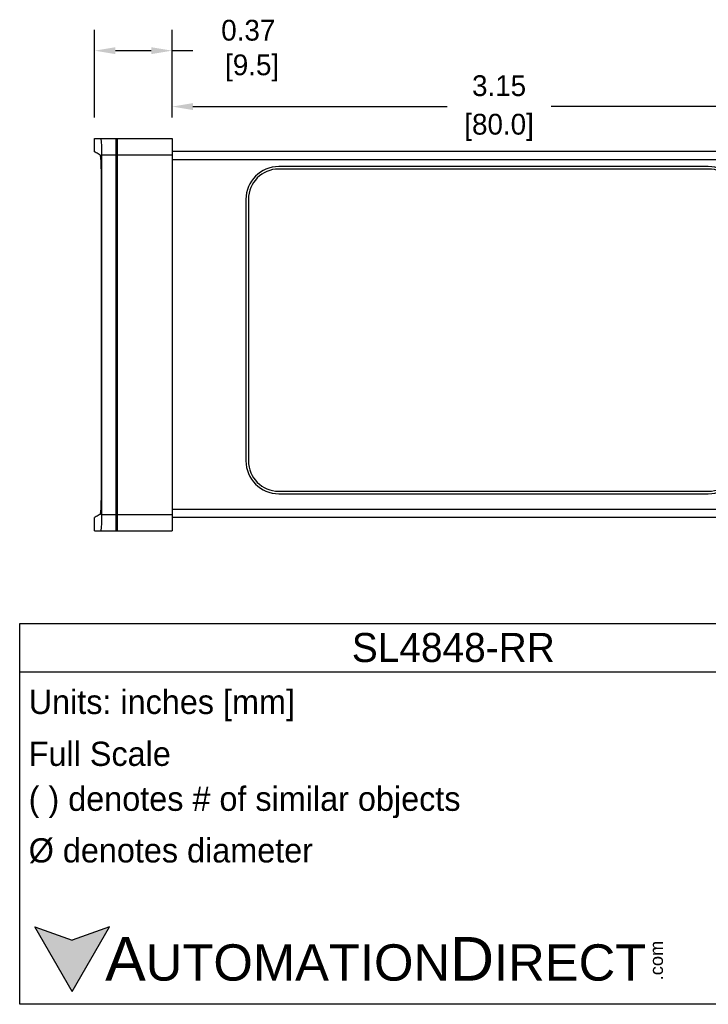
# Model space of a CAD drawing. Header units: inches. Extents: x 539.02 to 548.64, y 512.89 to 521.63.
# Tile 5 of 12: x 541.69 to 545, y 512.89 to 517.63. Entities that reach past the tile are written whole.
import ezdxf

# ---------------------------------------------------------------- set-up
doc = ezdxf.new("R2010")
doc.units = ezdxf.units.IN
doc.header["$LTSCALE"] = 8
doc.header["$MEASUREMENT"] = 0
for name, color, linetype in [('03___PRT_ALL_CURVES', 7, 'Continuous'), ('Dimensions', 140, 'Continuous'), ('Text', 140, 'Continuous')]:
    doc.layers.add(name, color=color, linetype=linetype)
doc.styles.add('\\M+2ABAC\\M+2A6A11', font='txt')
doc.dimstyles.get("Standard").update_dxf_attribs({"dimtxt": 0.1, "dimasz": 0.1, "dimexe": 0.1, "dimexo": 0.1, "dimgap": 0.05, "dimtad": 0, "dimtih": 1, "dimtoh": 1, "dimzin": 0, "dimdsep": 46, "dimtxsty": 'Standard', "dimcen": 0, "dimclrd": 256, "dimclre": 256, "dimclrt": 256, "dimadec": 0, "dimazin": 0, "dimtfac": 1, "dimtofl": 0, "dimtmove": 0, "dimatfit": 3, "dimfxl": 0, "dimtolj": 1, "dimtzin": 0, "dimarcsym": 0})

# ---------------------------------------------------------------- blocks, each defined once
blk = doc.blocks.new('*D3')
at = {"layer": 'DEFPOINTS', "color": 0}
for p in [(542.4193, 517.4786), (542.0463, 517.0562), (542.4193, 517.0562)]:
    blk.add_point(p, dxfattribs=at)
at = {"layer": 'Dimensions', "lineweight": -2}
for p, q in [((542.0463, 517.1562), (542.0463, 517.5786)), ((542.4193, 517.1562), (542.4193, 517.5786)), ((542.1463, 517.4786), (542.3193, 517.4786)), ((542.4193, 517.4786), (542.5193, 517.4786))]:
    blk.add_line(p, q, dxfattribs=at)
at = {"layer": 'Dimensions'}
for points in [[(542.1463, 517.4952), (542.1463, 517.4619), (542.0463, 517.4786)], [(542.3193, 517.4952), (542.3193, 517.4619), (542.4193, 517.4786)]]:
    blk.add_solid(points, dxfattribs=at)
at = {"layer": 'Dimensions', "insert": (542.786, 517.4786), "char_height": 0.1, "attachment_point": 5}
blk.add_mtext('\\A1;0.37\\P [9.5]', dxfattribs=at)
blk = doc.blocks.new('*D4')
at = {"layer": 'DEFPOINTS', "color": 0}
for p in [(545.5674, 517.2094), (542.4193, 517.0562), (545.5674, 516.9553)]:
    blk.add_point(p, dxfattribs=at)
at = {"layer": 'Dimensions', "lineweight": -2}
for p, q in [((542.4193, 517.1562), (542.4193, 517.3094)), ((545.5674, 517.0553), (545.5674, 517.3094)), ((542.5193, 517.2094), (543.7434, 517.2094)), ((545.4674, 517.2094), (544.2434, 517.2094))]:
    blk.add_line(p, q, dxfattribs=at)
at = {"layer": 'Dimensions'}
for points in [[(542.5193, 517.226), (542.5193, 517.1927), (542.4193, 517.2094)], [(545.4674, 517.226), (545.4674, 517.1927), (545.5674, 517.2094)]]:
    blk.add_solid(points, dxfattribs=at)
at = {"layer": 'Dimensions', "char_height": 0.1, "attachment_point": 5}
for s, insert in [('\\A1;3.15', (543.9934, 517.3094)), ('\\A1;[80.0]', (543.9934, 517.1094))]:
    blk.add_mtext(s, dxfattribs=dict(at, insert=insert))

msp = doc.modelspace()

# ---------------------------------------------------------------- hatches: boundary and pattern name
at = {"layer": 'Text'}
msp.add_hatch(color=256, dxfattribs=at).paths.add_polyline_path([(541.938, 512.9497), (542.118, 513.2615), (541.938, 513.196), (541.758, 513.2615)])

# ---------------------------------------------------------------- linework, layer by layer
at = {"color": 7, "linetype": 'Continuous'}
for p, q in [((542.0463, 516.9912), (542.0463, 517.0562)), ((542.0463, 517.0562), (542.4193, 517.0562)), ((542.1488, 517.0562), (542.1488, 515.1665)), ((542.1567, 515.1665), (542.1567, 517.0562)), ((542.4193, 517.0562), (542.4193, 515.1665)), ((542.1567, 517.0167), (542.1488, 517.0167)), ((542.1567, 517.0146), (542.1488, 517.0146)), ((542.4193, 516.9948), (545.5279, 516.9948)), ((542.0817, 515.2455), (542.0817, 516.9773)), ((542.0817, 516.9773), (542.1488, 516.9773)), ((542.1567, 516.9751), (542.1488, 516.9751)), ((542.1567, 516.9773), (542.4193, 516.9773)), ((542.4193, 516.9553), (545.5674, 516.9553)), ((542.0788, 515.3255), (542.0788, 516.8973)), ((545.0007, 516.9208), (542.9328, 516.9208)), ((545.0007, 516.9089), (542.9328, 516.9089)), ((542.7748, 516.7628), (542.7748, 515.5038)), ((542.7866, 516.7628), (542.7866, 515.5038)), ((542.0777, 515.58), (542.0777, 515.4615)), ((542.9328, 515.3577), (545.0007, 515.3577)), ((542.9328, 515.3458), (545.0007, 515.3458)), ((542.0463, 515.1665), (542.0463, 515.2315)), ((542.0817, 515.2455), (542.1488, 515.2455)), ((542.1567, 515.2473), (542.1488, 515.2473)), ((542.1567, 515.2455), (542.4193, 515.2455)), ((542.4193, 515.2718), (545.5674, 515.2718)), ((542.4193, 515.2323), (545.5279, 515.2323)), ((542.1567, 515.2078), (542.1488, 515.2078)), ((542.1567, 515.206), (542.1488, 515.206)), ((542.0463, 515.1665), (542.4193, 515.1665))]:
    msp.add_line(p, q, dxfattribs=at)
for centre, radius, start, end in [((542.9328, 516.7628), 0.158, 90, 180), ((542.9328, 516.7628), 0.1461, 90, 180), ((545.0007, 516.7628), 0.158, 0, 90), ((545.0007, 516.7628), 0.1461, 0, 90), ((542.0876, 515.58), 0.00987, 154.3581, 180), ((542.9328, 515.5038), 0.158, 180, 270), ((542.9328, 515.5038), 0.1461, 180, 270), ((545.0007, 515.5038), 0.158, 270, 0), ((545.0007, 515.5038), 0.1461, 270, 0), ((542.0876, 515.4615), 0.00987, 180, 205.6419)]:
    msp.add_arc(centre, radius, start, end, dxfattribs=at)
for points, start_tangent, end_tangent in [([(542.0817, 516.9773), (542.0815, 516.9947), (542.0811, 517.0115), (542.0804, 517.0266), (542.0795, 517.0389), (542.0784, 517.0484), (542.0772, 517.0543), (542.076, 517.0562)], (0, 1), (-1, 0)), ([(542.0745, 516.9742), (542.0735, 516.9762)], (-0.207505, 0.978234), (-0.875884, 0.482521)), ([(542.0788, 516.8973), (542.0787, 516.9123), (542.0784, 516.9268), (542.0779, 516.9402), (542.0772, 516.9521), (542.0764, 516.9619), (542.0755, 516.9694), (542.0745, 516.9742)], (0, 1), (-0.207505, 0.978234)), ([(542.0745, 515.2485), (542.0755, 515.2534), (542.0764, 515.2608), (542.0772, 515.2707), (542.0779, 515.2825), (542.0784, 515.2959), (542.0787, 515.3104), (542.0788, 515.3255)], (0.207505, 0.978234), (0, 1)), ([(542.0735, 515.2465), (542.0531, 515.2353), (542.0463, 515.2315)], (-0.875884, -0.482521), (-0.875607, -0.483025)), ([(542.0735, 515.2465), (542.0745, 515.2485)], (0.875884, 0.482521), (0.207505, 0.978234)), ([(542.076, 515.1665), (542.0772, 515.1684), (542.0784, 515.1743), (542.0795, 515.1838), (542.0804, 515.1962), (542.0811, 515.2112), (542.0815, 515.2281), (542.0817, 515.2455)], (1, 0), (0, 1))]:
    msp.add_spline(points, degree=3, dxfattribs=dict(at, start_tangent=start_tangent, end_tangent=end_tangent))
at = {"color": 7, "linetype": 'Continuous', "start_tangent": (-0.875884, 0.482521)}
msp.add_spline([(542.0735, 516.9762), (542.0531, 516.9874), (542.0463, 516.9912)], degree=3, dxfattribs=at)
at = {"layer": '03___PRT_ALL_CURVES', "color": 7, "linetype": 'Continuous'}
msp.add_line((542.1488, 517.0562), (542.1567, 517.0562), dxfattribs=at)
at = {"layer": 'Text'}
for p, q in [((541.6857, 514.7211), (545.8606, 514.7211)), ((541.6857, 512.8878), (541.6857, 514.7211)), ((541.6857, 514.488), (545.8606, 514.488)), ((541.938, 512.9497), (541.758, 513.2615)), ((541.758, 513.2615), (541.938, 513.196)), ((541.938, 512.9497), (542.118, 513.2615)), ((542.118, 513.2615), (541.938, 513.196)), ((545.8606, 512.8878), (541.6857, 512.8878))]:
    msp.add_line(p, q, dxfattribs=at)

# ---------------------------------------------------------------- texts
at = {"layer": 'Text', "style": '\\M+2ABAC\\M+2A6A11'}
for s, insert, char_height, width, attachment_point in [('SL4848-RR', (543.7731, 514.6045), 0.13985, 4.174901, 5), ('{\\fArial|b0|i0|c0|p34;     \\H1.2x;A\\H0.8333x;UTOMATION\\H1.2x;D\\H0.8333x;IRECT}', (541.758, 513.1054), 0.174815, 2.966621, 4)]:
    msp.add_mtext(s, dxfattribs=dict(at, insert=insert, char_height=char_height, width=width, attachment_point=attachment_point))
at = {"layer": 'Text', "char_height": 0.116543, "attachment_point": 4}
for s, insert, width in [(' Units: inches [mm]', (541.6857, 514.326), 4.186271), (' Full Scale', (541.6857, 514.0929), 4.174901), (' ( ) denotes # of similar objects', (541.6857, 513.8598), 4.174901), (' %%C denotes diameter', (541.6857, 513.6267), 4.174901)]:
    msp.add_mtext(s, dxfattribs=dict(at, insert=insert, width=width))
at = {"layer": 'Text', "insert": (544.7193, 513.0032), "char_height": 0.062933, "width": 0.186493, "attachment_point": 1, "rotation": 90, "style": '\\M+2ABAC\\M+2A6A11'}
msp.add_mtext('{\\fArial|b0|i0|c0|p34;.com}', dxfattribs=at)

# ---------------------------------------------------------------- dimensions: what is measured, and where the dimension line sits
at = {"layer": 'Dimensions'}
dim = msp.add_linear_dim(base=(542.4193, 517.4786), p1=(542.0463, 517.0562), p2=(542.4193, 517.0562), dimstyle='Standard', override={"dimpost": '\\X'}, dxfattribs=at)
dim.commit()
dim.dimension.update_dxf_attribs({"geometry": '*D3', "text_midpoint": (542.786, 517.4786), "dimtype": 160})
dim = msp.add_linear_dim(base=(545.5674, 517.2094), p1=(542.4193, 517.0562), p2=(545.5674, 516.9553), dimstyle='Standard', override={"dimpost": '\\X'}, dxfattribs=at)
dim.commit()
dim.dimension.update_dxf_attribs({"geometry": '*D4', "text_midpoint": (543.9934, 517.2094)})

doc.saveas('drawing.dxf')
